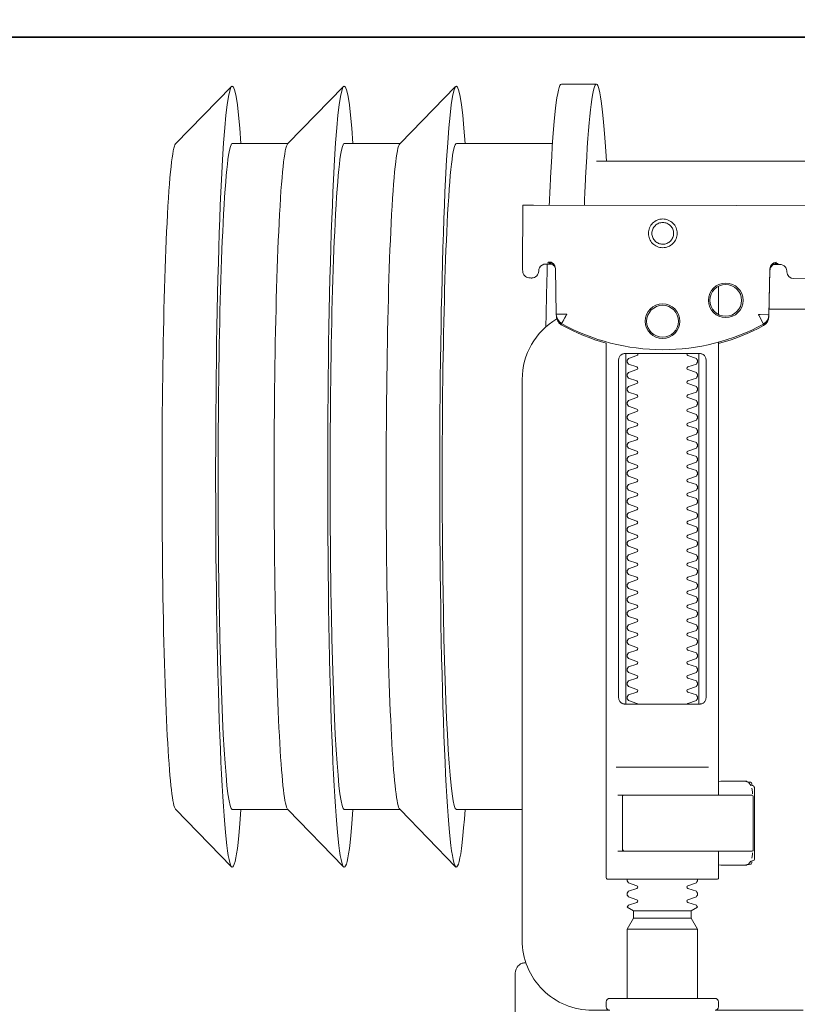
# Model space of a CAD drawing. Header units: millimetres. Extents: x 23192 to 177760, y -399809 to -79279.
# Tile 225 of 256: x 59252 to 59263, y -197833 to -197819. Entities that reach past the tile are written whole.
import ezdxf

# ---------------------------------------------------------------- set-up
doc = ezdxf.new("R2010")
doc.units = ezdxf.units.MM
doc.layers.get('0').update_dxf_attribs({"lineweight": 0})
doc.layers.add('!! 2  nowe sciany - remont', color=2, linetype='Continuous', lineweight=35)
doc.layers.add('!! wymiary osi', color=250, linetype='Continuous', lineweight=9)
doc.layers.add('!!_@ wypos sanit nd', color=7, linetype='Continuous', lineweight=0, plot=False)
doc.styles.add('TXT', font='simplex.shx')
doc.dimstyles.new('DIM50', dxfattribs={"dimscale": 5, "dimtxt": 2.5, "dimasz": 1.5, "dimexe": 0, "dimexo": 0, "dimgap": 0.5, "dimtad": 1, "dimdec": 4, "dimrnd": 0.5, "dimdsep": 46, "dimtxsty": 'TXT', "dimblk1": 'TICK1', "dimblk2": 'TICK1', "dimsah": 1, "dimcen": 0, "dimse1": 1, "dimse2": 1, "dimclrd": 1, "dimclre": 7, "dimclrt": 9, "dimadec": 0, "dimazin": 0, "dimtfac": 1, "dimtdec": 4, "dimtmove": 2, "dimatfit": 3, "dimldrblk": 'TICK1', "dimfxl": 1, "dimtolj": 1, "dimarcsym": 0})

# ---------------------------------------------------------------- blocks, each defined once
blk = doc.blocks.new('A$C4ebe9e89')
for points in [[(-0.24944, 0.17326), (-0.24147, 0.18145)], [(-0.24136, 0.17331), (-0.23341, 0.17331), (-0.22548, 0.18145)], [(-0.22538, 0.17331), (-0.21743, 0.17331), (-0.2095, 0.18145)], [(-0.18941, 0.18181), (-0.19441, 0.18181)], [(-0.19567, 0.17331), (-0.20939, 0.17331)], [(-0.18941, 0.17081), (-0.04454, 0.17081), (-0.04035, 0.17071), (-0.03616, 0.17042), (-0.032, 0.16993), (-0.02786, 0.16925), (-0.02376, 0.16837), (-0.0197, 0.16731), (-0.0157, 0.16606), (-0.01176, 0.16462), (-0.00789, 0.163), (-0.0041, 0.1612), (-0.0004, 0.15923), (0.0032, 0.15708), (0.00671, 0.15478), (0.0101, 0.1523), (0.01337, 0.14968)], [(-0.19839, 0.16455), (-0.11148, 0.16437)], [(-0.19593, 0.15629), (-0.19608, 0.15629), (-0.19638, 0.15629), (-0.19593, 0.1562), (-0.19577, 0.15614), (-0.19563, 0.15605), (-0.19551, 0.15594), (-0.1954, 0.15581), (-0.19532, 0.15567), (-0.19526, 0.15551), (-0.19523, 0.15535)], [(-0.16479, 0.14865), (-0.16466, 0.1552), (-0.16464, 0.15536), (-0.1646, 0.15551), (-0.16454, 0.15566), (-0.16445, 0.15579), (-0.16435, 0.15591), (-0.16422, 0.15601), (-0.16408, 0.15609), (-0.16394, 0.15614), (-0.16348, 0.15622), (-0.1638, 0.15623), (-0.16395, 0.15623)], [(-0.172, 0.15297), (-0.172, 0.14892)], [(0.16493, 0.14968), (-0.16477, 0.14968)], [(-0.172, 0.14497), (-0.172, 0.08036)], [(-0.1852, 0.14236), (-0.1852, 0.09436)], [(-0.1748, 0.09436), (-0.1748, 0.14236)], [(-0.17342, 0.08436), (-0.18658, 0.08436)], [(-0.172, 0.0823), (-0.17167, 0.08236), (-0.1682, 0.08236), (-0.16809, 0.08236), (-0.16798, 0.08234), (-0.16789, 0.08225), (-0.16779, 0.08224), (-0.16762, 0.08223), (-0.16752, 0.08223), (-0.16741, 0.08221), (-0.1673, 0.08214), (-0.16725, 0.082), (-0.16725, 0.08174), (-0.16711, 0.08172), (-0.16701, 0.08168), (-0.16693, 0.08162), (-0.16687, 0.08148), (-0.16687, 0.07124), (-0.16691, 0.07111), (-0.16701, 0.07103), (-0.16725, 0.07098), (-0.16725, 0.07071), (-0.16728, 0.07061), (-0.16735, 0.07054), (-0.16746, 0.0705), (-0.16762, 0.07049), (-0.16775, 0.07048), (-0.16789, 0.07046), (-0.16797, 0.07039), (-0.16807, 0.07036), (-0.1682, 0.07036), (-0.17167, 0.07036), (-0.172, 0.07041)], [(-0.16829, 0.08235), (-0.16772, 0.08221), (-0.16738, 0.08176)], [(-0.18633, 0.08036), (-0.17526, 0.08036), (-0.17367, 0.08036)], [(-0.16723, 0.08135), (-0.16714, 0.08082), (-0.16713, 0.08055)], [(-0.24944, 0.07835), (-0.24147, 0.07016)], [(-0.24136, 0.07831), (-0.23341, 0.07831), (-0.22548, 0.07016)], [(-0.22538, 0.07831), (-0.21743, 0.07831), (-0.2095, 0.07016)], [(-0.2, 0.07831), (-0.20939, 0.07831)], [(-0.18633, 0.07236), (-0.1855, 0.07236), (-0.18567, 0.07246), (-0.1857, 0.07256)], [(-0.16713, 0.07216), (-0.16714, 0.0719), (-0.16723, 0.07137)], [(-0.16738, 0.07096), (-0.16772, 0.07051), (-0.16829, 0.07036)], [(-0.1841, 0.06388), (-0.1759, 0.06388)], [(-0.1759, 0.06282), (-0.1841, 0.06282)], [(-0.175, 0.06126), (-0.185, 0.06126)], [(-0.20001, 0.05638), (-0.19987, 0.05642), (-0.19976, 0.05645), (-0.19962, 0.05647), (-0.19948, 0.05647)], [(-0.20099, 0.05497), (-0.20099, 0.00998)]]:
    blk.add_lwpolyline(points)
for points in [[(-0.19989, 0.16454), (-0.19995, 0.15554, 0.009369), (-0.19993, 0.15511), (-0.19991, 0.15494), (-0.19986, 0.15477), (-0.19978, 0.15461), (-0.19968, 0.15447), (-0.19955, 0.15435), (-0.1994, 0.15426), (-0.19924, 0.15419), (-0.19907, 0.15415), (-0.19895, 0.15414), (-0.1988, 0.15414)], [(-0.16412, 0.15607), (-0.16324, 0.15607), (-0.16303, 0.15604), (-0.16282, 0.15598), (-0.16264, 0.15587), (-0.16249, 0.15572), (-0.16236, 0.15555), (-0.16228, 0.15535), (-0.16224, 0.15515, 0.002299), (-0.16224, 0.15503, 0.40455), (-0.16124, 0.15406), (-0.11145, 0.15396)], [(-0.19576, 0.15613), (-0.19665, 0.15613, 0.282591), (-0.19753, 0.15558), (-0.19757, 0.15549), (-0.19761, 0.15538), (-0.19763, 0.15529), (-0.19764, 0.15514, -0.415352), (-0.19864, 0.15414)], [(-0.19623, 0.15644), (-0.19587, 0.15638), (-0.19555, 0.15617), (-0.19533, 0.15585), (-0.19523, 0.1555), (-0.19513, 0.14894), (-0.19513, 0.14888, 0.265347), (-0.19435, 0.14762, 0.125711), (-0.17997, 0.14391, 0.125711), (-0.16558, 0.14756, 0.26954), (-0.16479, 0.14885), (-0.16467, 0.1554), (-0.16464, 0.15562), (-0.16456, 0.15583), (-0.16444, 0.15601), (-0.16428, 0.15617), (-0.16409, 0.15628), (-0.16388, 0.15635), (-0.16368, 0.15638)], [(-0.15993, 0.04968), (-0.17248, 0.04968, 0.405519), (-0.172, 0.05018), (-0.172, 0.05088, 0.414214), (-0.1725, 0.05138), (-0.1875, 0.05138, 0.414214), (-0.188, 0.05088), (-0.188, 0.05018, 0.405519), (-0.18751, 0.04968), (-0.19, 0.04968, -0.414214), (-0.2, 0.05968), (-0.2, 0.13968, -0.266001), (-0.19506, 0.1483)], [(-0.19512, 0.14869), (-0.19511, 0.1485), (-0.19509, 0.1484), (-0.19506, 0.1483), (-0.19503, 0.1482), (-0.19498, 0.1481), (-0.19493, 0.148), (-0.19488, 0.14791), (-0.19482, 0.14782), (-0.19475, 0.14774), (-0.19467, 0.14766), (-0.1946, 0.14759), (-0.19451, 0.14753), (-0.19443, 0.14747), (-0.19434, 0.14742), (-0.19358, 0.14701), (-0.19281, 0.14663), (-0.19203, 0.14628), (-0.19124, 0.14594), (-0.19044, 0.14563), (-0.18964, 0.14534), (-0.18882, 0.14507), (-0.188, 0.14483), (-0.188, 0.06856, 0.414214), (-0.1878, 0.06836), (-0.17545, 0.06836), (-0.1722, 0.06836, 0.414214), (-0.172, 0.06856), (-0.172, 0.07236)], [(-0.172, 0.14478), (-0.17117, 0.14502), (-0.17034, 0.14528), (-0.16952, 0.14557), (-0.16871, 0.14588), (-0.16791, 0.14622), (-0.16712, 0.14657), (-0.16635, 0.14695), (-0.16558, 0.14736), (-0.16557, 0.14736, 0.269546), (-0.16479, 0.14865)], [(-0.18353, 0.09336, 0.182836), (-0.18364, 0.09345), (-0.18485, 0.09386, 0.050055), (-0.185, 0.09412), (-0.185, 0.0944, 0.050055), (-0.18485, 0.09466), (-0.18364, 0.09507, 0.719897), (-0.18364, 0.09545), (-0.18485, 0.09586, 0.050055), (-0.185, 0.09612), (-0.185, 0.0964, 0.050055), (-0.18485, 0.09666), (-0.18364, 0.09707, 0.719897), (-0.18364, 0.09745), (-0.18485, 0.09786, 0.050055), (-0.185, 0.09812), (-0.185, 0.0984, 0.050055), (-0.18485, 0.09866), (-0.18364, 0.09907, 0.719897), (-0.18364, 0.09945), (-0.18485, 0.09986, 0.050055), (-0.185, 0.10012), (-0.185, 0.1004, 0.050055), (-0.18485, 0.10066), (-0.18364, 0.10107, 0.719897), (-0.18364, 0.10145), (-0.18485, 0.10186, 0.050055), (-0.185, 0.10212), (-0.185, 0.1024, 0.050055), (-0.18485, 0.10266), (-0.18364, 0.10307, 0.719897), (-0.18364, 0.10345), (-0.18485, 0.10386, 0.050055), (-0.185, 0.10412), (-0.185, 0.1044, 0.050055), (-0.18485, 0.10466), (-0.18364, 0.10507, 0.719897), (-0.18364, 0.10545), (-0.18485, 0.10586, 0.050055), (-0.185, 0.10612), (-0.185, 0.1064, 0.050055), (-0.18485, 0.10666), (-0.18364, 0.10707, 0.719897), (-0.18364, 0.10745), (-0.18485, 0.10786, 0.050055), (-0.185, 0.10812), (-0.185, 0.1084, 0.050055), (-0.18485, 0.10866), (-0.18364, 0.10907, 0.719897), (-0.18364, 0.10945), (-0.18485, 0.10986, 0.050055), (-0.185, 0.11012), (-0.185, 0.1104, 0.050055), (-0.18485, 0.11066), (-0.18364, 0.11107, 0.719897), (-0.18364, 0.11145), (-0.18485, 0.11186, 0.050055), (-0.185, 0.11212), (-0.185, 0.1124, 0.050055), (-0.18485, 0.11266), (-0.18364, 0.11307, 0.719897), (-0.18364, 0.11345), (-0.18485, 0.11386, 0.050055), (-0.185, 0.11412), (-0.185, 0.1144, 0.050055), (-0.18485, 0.11466), (-0.18364, 0.11507, 0.719897), (-0.18364, 0.11545), (-0.18485, 0.11586, 0.050055), (-0.185, 0.11612), (-0.185, 0.1164, 0.050055), (-0.18485, 0.11666), (-0.18364, 0.11707, 0.719897), (-0.18364, 0.11745), (-0.18485, 0.11786, 0.050055), (-0.185, 0.11812), (-0.185, 0.1184, 0.050055), (-0.18485, 0.11866), (-0.18364, 0.11907, 0.719897), (-0.18364, 0.11945), (-0.18485, 0.11986, 0.050055), (-0.185, 0.12012), (-0.185, 0.1204, 0.050055), (-0.18485, 0.12066), (-0.18364, 0.12107, 0.719897), (-0.18364, 0.12145), (-0.18485, 0.12186, 0.050055), (-0.185, 0.12212), (-0.185, 0.1224, 0.050055), (-0.18485, 0.12266), (-0.18364, 0.12307, 0.719897), (-0.18364, 0.12345), (-0.18485, 0.12386, 0.050055), (-0.185, 0.12412), (-0.185, 0.1244, 0.050055), (-0.18485, 0.12466), (-0.18364, 0.12507, 0.719897), (-0.18364, 0.12545), (-0.18485, 0.12586, 0.050055), (-0.185, 0.12612), (-0.185, 0.1264, 0.050055), (-0.18485, 0.12666), (-0.18364, 0.12707, 0.719897), (-0.18364, 0.12745), (-0.18485, 0.12786, 0.050055), (-0.185, 0.12812), (-0.185, 0.1284, 0.050055), (-0.18485, 0.12866), (-0.18364, 0.12907, 0.719897), (-0.18364, 0.12945), (-0.18485, 0.12986, 0.050055), (-0.185, 0.13012), (-0.185, 0.1304, 0.050055), (-0.18485, 0.13066), (-0.18364, 0.13107, 0.719897), (-0.18364, 0.13145), (-0.18485, 0.13186, 0.050055), (-0.185, 0.13212), (-0.185, 0.1324, 0.050055), (-0.18485, 0.13266), (-0.18364, 0.13307, 0.719897), (-0.18364, 0.13345), (-0.18485, 0.13386, 0.050055), (-0.185, 0.13412), (-0.185, 0.1344, 0.050055), (-0.18485, 0.13466), (-0.18364, 0.13507, 0.719897), (-0.18364, 0.13545), (-0.18485, 0.13586, 0.050055), (-0.185, 0.13612), (-0.185, 0.1364, 0.050055), (-0.18485, 0.13666), (-0.18364, 0.13707, 0.719897), (-0.18364, 0.13745), (-0.18485, 0.13786, 0.050055), (-0.185, 0.13812), (-0.185, 0.1384, 0.050055), (-0.18485, 0.13866), (-0.18364, 0.13907, 0.719897), (-0.18364, 0.13945), (-0.18485, 0.13986, 0.050055), (-0.185, 0.14012), (-0.185, 0.1404, 0.050055), (-0.18485, 0.14066), (-0.18364, 0.14107, 0.719897), (-0.18364, 0.14145), (-0.18485, 0.14186, 0.050055), (-0.185, 0.14212), (-0.185, 0.1424, 0.050055), (-0.18485, 0.14266), (-0.18364, 0.14307, 0.474594), (-0.18353, 0.14336)], [(-0.17647, 0.14336, 0.474594), (-0.17636, 0.14307), (-0.17514, 0.14266, 0.050055), (-0.175, 0.1424), (-0.175, 0.14212, 0.050055), (-0.17514, 0.14186), (-0.17636, 0.14145, 0.719897), (-0.17636, 0.14107), (-0.17514, 0.14066, 0.050055), (-0.175, 0.1404), (-0.175, 0.14012, 0.050055), (-0.17514, 0.13986), (-0.17636, 0.13945, 0.719897), (-0.17636, 0.13907), (-0.17514, 0.13866, 0.050055), (-0.175, 0.1384), (-0.175, 0.13812, 0.050055), (-0.17514, 0.13786), (-0.17636, 0.13745, 0.719897), (-0.17636, 0.13707), (-0.17514, 0.13666, 0.050055), (-0.175, 0.1364), (-0.175, 0.13612, 0.050055), (-0.17514, 0.13586), (-0.17636, 0.13545, 0.719897), (-0.17636, 0.13507), (-0.17514, 0.13466, 0.050055), (-0.175, 0.1344), (-0.175, 0.13412, 0.050055), (-0.17514, 0.13386), (-0.17636, 0.13345, 0.719897), (-0.17636, 0.13307), (-0.17514, 0.13266, 0.050055), (-0.175, 0.1324), (-0.175, 0.13212, 0.050055), (-0.17514, 0.13186), (-0.17636, 0.13145, 0.719897), (-0.17636, 0.13107), (-0.17514, 0.13066, 0.050055), (-0.175, 0.1304), (-0.175, 0.13012, 0.050055), (-0.17514, 0.12986), (-0.17636, 0.12945, 0.719897), (-0.17636, 0.12907), (-0.17514, 0.12866, 0.050055), (-0.175, 0.1284), (-0.175, 0.12812, 0.050055), (-0.17514, 0.12786), (-0.17636, 0.12745, 0.719897), (-0.17636, 0.12707), (-0.17514, 0.12666, 0.050055), (-0.175, 0.1264), (-0.175, 0.12612, 0.050055), (-0.17514, 0.12586), (-0.17636, 0.12545, 0.719897), (-0.17636, 0.12507), (-0.17514, 0.12466, 0.050055), (-0.175, 0.1244), (-0.175, 0.12412, 0.050055), (-0.17514, 0.12386), (-0.17636, 0.12345, 0.719897), (-0.17636, 0.12307), (-0.17514, 0.12266, 0.050055), (-0.175, 0.1224), (-0.175, 0.12212, 0.050055), (-0.17514, 0.12186), (-0.17636, 0.12145, 0.719897), (-0.17636, 0.12107), (-0.17514, 0.12066, 0.050055), (-0.175, 0.1204), (-0.175, 0.12012, 0.050055), (-0.17514, 0.11986), (-0.17636, 0.11945, 0.719897), (-0.17636, 0.11907), (-0.17514, 0.11866, 0.050055), (-0.175, 0.1184), (-0.175, 0.11812, 0.050055), (-0.17514, 0.11786), (-0.17636, 0.11745, 0.719897), (-0.17636, 0.11707), (-0.17514, 0.11666, 0.050055), (-0.175, 0.1164), (-0.175, 0.11612, 0.050055), (-0.17514, 0.11586), (-0.17636, 0.11545, 0.719897), (-0.17636, 0.11507), (-0.17514, 0.11466, 0.050055), (-0.175, 0.1144), (-0.175, 0.11412, 0.050055), (-0.17514, 0.11386), (-0.17636, 0.11345, 0.719897), (-0.17636, 0.11307), (-0.17514, 0.11266, 0.050055), (-0.175, 0.1124), (-0.175, 0.11212, 0.050055), (-0.17514, 0.11186), (-0.17636, 0.11145, 0.719897), (-0.17636, 0.11107), (-0.17514, 0.11066, 0.050055), (-0.175, 0.1104), (-0.175, 0.11012, 0.050055), (-0.17514, 0.10986), (-0.17636, 0.10945, 0.719897), (-0.17636, 0.10907), (-0.17514, 0.10866, 0.050055), (-0.175, 0.1084), (-0.175, 0.10812, 0.050055), (-0.17514, 0.10786), (-0.17636, 0.10745, 0.719897), (-0.17636, 0.10707), (-0.17514, 0.10666, 0.050055), (-0.175, 0.1064), (-0.175, 0.10612, 0.050055), (-0.17514, 0.10586), (-0.17636, 0.10545, 0.719897), (-0.17636, 0.10507), (-0.17514, 0.10466, 0.050055), (-0.175, 0.1044), (-0.175, 0.10412, 0.050055), (-0.17514, 0.10386), (-0.17636, 0.10345, 0.719897), (-0.17636, 0.10307), (-0.17514, 0.10266, 0.050055), (-0.175, 0.1024), (-0.175, 0.10212, 0.050055), (-0.17514, 0.10186), (-0.17636, 0.10145, 0.719897), (-0.17636, 0.10107), (-0.17514, 0.10066, 0.050055), (-0.175, 0.1004), (-0.175, 0.10012, 0.050055), (-0.17514, 0.09986), (-0.17636, 0.09945, 0.719897), (-0.17636, 0.09907), (-0.17514, 0.09866, 0.050055), (-0.175, 0.0984), (-0.175, 0.09812, 0.050055), (-0.17514, 0.09786), (-0.17636, 0.09745, 0.719897), (-0.17636, 0.09707), (-0.17514, 0.09666, 0.050055), (-0.175, 0.0964), (-0.175, 0.09612, 0.050055), (-0.17514, 0.09586), (-0.17636, 0.09545, 0.719897), (-0.17636, 0.09507), (-0.17514, 0.09466, 0.050055), (-0.175, 0.0944), (-0.175, 0.09412, 0.050055), (-0.17514, 0.09386), (-0.17636, 0.09345, 0.182836), (-0.17647, 0.09336)], [(-0.1857, 0.08016), (-0.1857, 0.07256), (-0.1857, 0.08016), (-0.18567, 0.08026), (-0.18559, 0.08034), (-0.17695, 0.08036), (-0.16725, 0.08036, -0.414214), (-0.16705, 0.08016), (-0.16705, 0.07256, -0.414214), (-0.16725, 0.07236), (-0.18543, 0.07236), (-0.18553, 0.0724), (-0.18559, 0.07256)], [(-0.185, 0.06836), (-0.185, 0.06812, -0.050055), (-0.18485, 0.06786), (-0.18364, 0.06745, -0.719897), (-0.18364, 0.06707), (-0.18485, 0.06666, -0.050055), (-0.185, 0.0664), (-0.185, 0.06612, -0.050055), (-0.18485, 0.06586), (-0.18364, 0.06545, -0.719897), (-0.18364, 0.06507), (-0.18485, 0.06466, -0.050055), (-0.185, 0.0644), (-0.1841, 0.06388), (-0.1841, 0.06282), (-0.185, 0.06126), (-0.185, 0.05138)], [(-0.175, 0.06836), (-0.175, 0.06812, 0.050055), (-0.17514, 0.06786), (-0.17636, 0.06745, 0.719897), (-0.17636, 0.06707), (-0.17514, 0.06666, 0.050055), (-0.175, 0.0664), (-0.175, 0.06612, 0.050055), (-0.17514, 0.06586), (-0.17636, 0.06545, 0.719897), (-0.17636, 0.06507), (-0.17514, 0.06466, 0.050055), (-0.175, 0.0644), (-0.1759, 0.06388), (-0.1759, 0.06282), (-0.175, 0.06126), (-0.175, 0.05138)], [(-0.20011, 0.05634, 0.091301), (-0.20055, 0.05604, 0.198909), (-0.20099, 0.05497)], [(-0.19944, 0.0564, 0.170835), (-0.20011, 0.05634)]]:
    blk.add_lwpolyline(points, format="xyb")
for points in [[(-0.17994, 0.16256), (-0.17974, 0.16255), (-0.17954, 0.16252), (-0.17934, 0.16247), (-0.17915, 0.1624), (-0.17897, 0.16231), (-0.1788, 0.16221), (-0.17864, 0.16209), (-0.17849, 0.16196), (-0.17836, 0.16181), (-0.17824, 0.16165), (-0.17813, 0.16147), (-0.17805, 0.16129), (-0.17798, 0.1611), (-0.17793, 0.16091), (-0.1779, 0.16071), (-0.17789, 0.16051), (-0.1779, 0.16031), (-0.17793, 0.16011), (-0.17798, 0.15991), (-0.17805, 0.15972), (-0.17814, 0.15954), (-0.17824, 0.15937), (-0.17836, 0.15921), (-0.1785, 0.15906), (-0.17865, 0.15893), (-0.17881, 0.15881), (-0.17898, 0.1587), (-0.17916, 0.15862), (-0.17935, 0.15855), (-0.17955, 0.1585), (-0.17975, 0.15847), (-0.17995, 0.15846), (-0.18015, 0.15847), (-0.18035, 0.1585), (-0.18054, 0.15855), (-0.18073, 0.15862), (-0.18091, 0.15871), (-0.18108, 0.15881), (-0.18124, 0.15893), (-0.18139, 0.15907), (-0.18153, 0.15922), (-0.18165, 0.15938), (-0.18175, 0.15955), (-0.18184, 0.15973), (-0.1819, 0.15992), (-0.18195, 0.16012), (-0.18198, 0.16031), (-0.18199, 0.16052), (-0.18198, 0.16072), (-0.18195, 0.16091), (-0.1819, 0.16111), (-0.18183, 0.1613), (-0.18175, 0.16148), (-0.18164, 0.16165), (-0.18152, 0.16181), (-0.18139, 0.16196), (-0.18124, 0.1621), (-0.18108, 0.16222), (-0.1809, 0.16232), (-0.18072, 0.1624), (-0.18053, 0.16247), (-0.18034, 0.16252), (-0.18014, 0.16255)], [(-0.17994, 0.16205), (-0.17979, 0.16205), (-0.17964, 0.16202), (-0.17949, 0.16199), (-0.17935, 0.16194), (-0.17921, 0.16187), (-0.17908, 0.16179), (-0.17896, 0.1617), (-0.17884, 0.1616), (-0.17874, 0.16149), (-0.17865, 0.16136), (-0.17857, 0.16123), (-0.17851, 0.1611), (-0.17846, 0.16095), (-0.17842, 0.1608), (-0.1784, 0.16065), (-0.17839, 0.1605), (-0.1784, 0.16035), (-0.17842, 0.1602), (-0.17846, 0.16005), (-0.17851, 0.15991), (-0.17858, 0.15977), (-0.17866, 0.15964), (-0.17875, 0.15952), (-0.17885, 0.15941), (-0.17896, 0.1593), (-0.17908, 0.15921), (-0.17921, 0.15914), (-0.17935, 0.15907), (-0.1795, 0.15902), (-0.17964, 0.15898), (-0.17979, 0.15896), (-0.17995, 0.15895), (-0.1801, 0.15896), (-0.18025, 0.15899), (-0.18039, 0.15902), (-0.18054, 0.15907), (-0.18067, 0.15914), (-0.18081, 0.15922), (-0.18093, 0.15931), (-0.18104, 0.15941), (-0.18114, 0.15952), (-0.18123, 0.15965), (-0.18131, 0.15978), (-0.18138, 0.15991), (-0.18143, 0.16006), (-0.18146, 0.16021), (-0.18148, 0.16036), (-0.18149, 0.16051), (-0.18148, 0.16066), (-0.18146, 0.16081), (-0.18142, 0.16096), (-0.18137, 0.1611), (-0.18131, 0.16124), (-0.18123, 0.16137), (-0.18114, 0.16149), (-0.18104, 0.1616), (-0.18092, 0.1617), (-0.1808, 0.1618), (-0.18067, 0.16187), (-0.18053, 0.16194), (-0.18039, 0.16199), (-0.18024, 0.16203), (-0.18009, 0.16205)], [(-0.17471, 0.14336), (-0.17462, 0.14336), (-0.17454, 0.14335), (-0.17445, 0.14333), (-0.17436, 0.14331), (-0.17428, 0.14327), (-0.1742, 0.14323), (-0.17413, 0.14318), (-0.17406, 0.14313), (-0.174, 0.14306), (-0.17394, 0.14299), (-0.17389, 0.1429), (-0.17384, 0.1428), (-0.1738, 0.1427), (-0.17378, 0.14259), (-0.17376, 0.14247), (-0.17375, 0.14236), (-0.17375, 0.09436), (-0.17376, 0.09424), (-0.17378, 0.09413), (-0.1738, 0.09402), (-0.17384, 0.09391), (-0.17389, 0.09382), (-0.17394, 0.09373), (-0.174, 0.09366), (-0.17406, 0.09359), (-0.17413, 0.09353), (-0.1742, 0.09349), (-0.17428, 0.09344), (-0.17436, 0.09341), (-0.17445, 0.09339), (-0.17454, 0.09337), (-0.17462, 0.09336), (-0.17471, 0.09336), (-0.18529, 0.09336), (-0.18538, 0.09336), (-0.18546, 0.09337), (-0.18555, 0.09339), (-0.18564, 0.09341), (-0.18572, 0.09344), (-0.1858, 0.09349), (-0.18587, 0.09353), (-0.18594, 0.09359), (-0.186, 0.09366), (-0.18606, 0.09373), (-0.18611, 0.09382), (-0.18616, 0.09391), (-0.1862, 0.09402), (-0.18622, 0.09413), (-0.18624, 0.09424), (-0.18624, 0.09436), (-0.18624, 0.14236), (-0.18624, 0.14247), (-0.18622, 0.14259), (-0.1862, 0.1427), (-0.18616, 0.1428), (-0.18611, 0.1429), (-0.18606, 0.14299), (-0.186, 0.14306), (-0.18594, 0.14313), (-0.18587, 0.14318), (-0.1858, 0.14323), (-0.18572, 0.14327), (-0.18564, 0.14331), (-0.18555, 0.14333), (-0.18546, 0.14335), (-0.18538, 0.14336), (-0.18529, 0.14336)]]:
    blk.add_lwpolyline(points, close=True)
for points in [[(-0.19435, 0.14766), (-0.19435, 0.14766), (-0.19435, 0.14766), (-0.19435, 0.14766), (-0.19435, 0.14766), (-0.19435, 0.14766), (-0.19434, 0.14766), (-0.19434, 0.14766), (-0.19434, 0.14766), (-0.19434, 0.14766), (-0.19434, 0.14766), (-0.19435, 0.14766), (-0.19435, 0.14766), (-0.19435, 0.14766), (-0.19435, 0.14766), (-0.19435, 0.14766), (-0.19435, 0.14766), (-0.19435, 0.14766), (-0.19435, 0.14766), (-0.19435, 0.14767), (-0.19435, 0.14767), (-0.19435, 0.14767), (-0.19435, 0.14767), (-0.19435, 0.14767), (-0.19435, 0.14767), (-0.19435, 0.14768), (-0.19434, 0.14768), (-0.19434, 0.14768), (-0.19434, 0.14769), (-0.19434, 0.14769), (-0.19433, 0.1477), (-0.19433, 0.1477), (-0.19433, 0.14771), (-0.19433, 0.14771), (-0.19433, 0.14772), (-0.19432, 0.14772), (-0.19432, 0.14773), (-0.19432, 0.14773), (-0.19431, 0.14774), (-0.19431, 0.14774), (-0.19431, 0.14775), (-0.1943, 0.14776), (-0.1943, 0.14776), (-0.1943, 0.14777), (-0.19429, 0.14778), (-0.19429, 0.14779), (-0.19428, 0.14779), (-0.19428, 0.1478), (-0.19428, 0.14781), (-0.19427, 0.14782), (-0.19427, 0.14783), (-0.19426, 0.14784), (-0.19426, 0.14784), (-0.19425, 0.14785), (-0.19425, 0.14786), (-0.19424, 0.14787), (-0.19424, 0.14788), (-0.19423, 0.14789), (-0.19423, 0.1479), (-0.19422, 0.14791), (-0.19421, 0.14792), (-0.19421, 0.14793), (-0.1942, 0.14794), (-0.1942, 0.14796), (-0.19419, 0.14797), (-0.19418, 0.14798), (-0.19418, 0.14799), (-0.19417, 0.148), (-0.19416, 0.14801), (-0.19416, 0.14803), (-0.19415, 0.14804), (-0.19414, 0.14806), (-0.19412, 0.14809), (-0.19411, 0.14812), (-0.19409, 0.14814), (-0.19408, 0.14817), (-0.19406, 0.1482), (-0.19405, 0.14823), (-0.19395, 0.14841), (-0.19393, 0.14844), (-0.19389, 0.14851), (-0.19388, 0.14854), (-0.19386, 0.14858), (-0.19384, 0.14861), (-0.19382, 0.14864), (-0.1938, 0.14868), (-0.19378, 0.14871), (-0.19376, 0.14875), (-0.19375, 0.14877), (-0.19375, 0.14878), (-0.19374, 0.14878), (-0.19373, 0.1488), (-0.19373, 0.14881), (-0.19372, 0.14882), (-0.19372, 0.14883), (-0.19371, 0.14884), (-0.19371, 0.14885), (-0.1937, 0.14885), (-0.1937, 0.14886), (-0.1937, 0.14886), (-0.1937, 0.14886), (-0.1937, 0.14887), (-0.1937, 0.14887), (-0.19369, 0.14888), (-0.19369, 0.14889), (-0.19369, 0.14889), (-0.19368, 0.1489), (-0.19368, 0.1489), (-0.19368, 0.1489), (-0.19368, 0.14891), (-0.19367, 0.14891), (-0.19367, 0.14892), (-0.19366, 0.14892), (-0.19366, 0.14892), (-0.19365, 0.14893), (-0.19365, 0.14893), (-0.19364, 0.14894), (-0.19364, 0.14894), (-0.19364, 0.14894), (-0.19363, 0.14895), (-0.19363, 0.14895), (-0.19363, 0.14896), (-0.19363, 0.14896), (-0.19363, 0.14896), (-0.19363, 0.14897), (-0.19363, 0.14897), (-0.19363, 0.14898), (-0.19363, 0.14898), (-0.19363, 0.14899), (-0.19363, 0.14899), (-0.19364, 0.14899), (-0.19364, 0.149), (-0.19364, 0.149), (-0.19364, 0.149), (-0.19365, 0.149), (-0.19365, 0.149), (-0.19365, 0.149), (-0.19365, 0.149), (-0.19365, 0.149), (-0.19365, 0.149), (-0.19366, 0.149), (-0.19366, 0.149), (-0.19366, 0.149), (-0.19366, 0.149), (-0.19366, 0.149), (-0.19367, 0.149), (-0.19367, 0.149), (-0.19367, 0.149), (-0.19367, 0.149), (-0.19368, 0.149), (-0.19368, 0.149), (-0.19368, 0.149), (-0.19369, 0.149), (-0.19369, 0.14899), (-0.1937, 0.14899), (-0.1937, 0.14899), (-0.1937, 0.14899), (-0.19371, 0.14899), (-0.19371, 0.14899), (-0.19371, 0.14899), (-0.19372, 0.14898), (-0.19372, 0.14898), (-0.19373, 0.14898), (-0.19373, 0.14898), (-0.19373, 0.14898), (-0.19374, 0.14898), (-0.19374, 0.14898), (-0.19375, 0.14898), (-0.19375, 0.14899), (-0.19376, 0.14899), (-0.19376, 0.14899), (-0.19376, 0.14899), (-0.19377, 0.14899), (-0.19377, 0.14899), (-0.19377, 0.14899), (-0.19378, 0.14899), (-0.19378, 0.14899), (-0.19378, 0.14899), (-0.19378, 0.14899), (-0.19378, 0.14899), (-0.19379, 0.14899), (-0.19379, 0.14899), (-0.19379, 0.14899), (-0.1938, 0.14899), (-0.1938, 0.14899), (-0.19381, 0.14899), (-0.19381, 0.14899), (-0.19382, 0.14899), (-0.19382, 0.14899), (-0.19383, 0.14899), (-0.19384, 0.14899), (-0.19385, 0.14899), (-0.19385, 0.14899), (-0.19386, 0.14899), (-0.19387, 0.14899), (-0.19388, 0.14899), (-0.19388, 0.14899), (-0.19389, 0.14898), (-0.1939, 0.14898), (-0.19391, 0.14898), (-0.19392, 0.14898), (-0.19397, 0.14898), (-0.19398, 0.14898), (-0.19399, 0.14898), (-0.194, 0.14898), (-0.19401, 0.14898), (-0.19402, 0.14898), (-0.19403, 0.14898), (-0.19404, 0.14898), (-0.19406, 0.14898), (-0.19407, 0.14898), (-0.19408, 0.14898), (-0.19409, 0.14898), (-0.1941, 0.14898), (-0.19411, 0.14898), (-0.19416, 0.14898), (-0.19419, 0.14898), (-0.19421, 0.14898), (-0.19424, 0.14898), (-0.19426, 0.14898), (-0.19428, 0.14898), (-0.19431, 0.14898), (-0.19433, 0.14898), (-0.19435, 0.14898), (-0.19438, 0.14897), (-0.19455, 0.14897), (-0.19457, 0.14897), (-0.19459, 0.14897), (-0.19461, 0.14897), (-0.19463, 0.14897), (-0.19464, 0.14897), (-0.19465, 0.14897), (-0.19466, 0.14897), (-0.19467, 0.14897), (-0.19468, 0.14897), (-0.19469, 0.14897), (-0.1947, 0.14897), (-0.19471, 0.14897), (-0.19472, 0.14897), (-0.19473, 0.14897), (-0.19473, 0.14897), (-0.19474, 0.14897), (-0.19475, 0.14897), (-0.19476, 0.14897), (-0.19477, 0.14897), (-0.19478, 0.14897), (-0.19479, 0.14897), (-0.19479, 0.14897), (-0.1948, 0.14897), (-0.19481, 0.14897), (-0.19482, 0.14896), (-0.19483, 0.14896), (-0.19483, 0.14896), (-0.19484, 0.14896), (-0.19485, 0.14896), (-0.19486, 0.14896), (-0.19486, 0.14896), (-0.19487, 0.14896), (-0.19488, 0.14896), (-0.19489, 0.14896), (-0.19489, 0.14896), (-0.1949, 0.14896), (-0.19491, 0.14896), (-0.19491, 0.14896), (-0.19492, 0.14896), (-0.19493, 0.14896), (-0.19493, 0.14896), (-0.19494, 0.14896), (-0.19495, 0.14896), (-0.19495, 0.14896), (-0.19496, 0.14896), (-0.19497, 0.14896), (-0.19498, 0.14896), (-0.19499, 0.14896), (-0.19499, 0.14896), (-0.195, 0.14896), (-0.19501, 0.14896), (-0.19501, 0.14896), (-0.19502, 0.14896), (-0.19502, 0.14896), (-0.19503, 0.14896), (-0.19503, 0.14896), (-0.19504, 0.14896), (-0.19504, 0.14896), (-0.19504, 0.14896), (-0.19505, 0.14896), (-0.19505, 0.14896), (-0.19506, 0.14896), (-0.19506, 0.14896), (-0.19506, 0.14896), (-0.19507, 0.14896), (-0.19507, 0.14896), (-0.19508, 0.14896), (-0.19508, 0.14896), (-0.19508, 0.14896), (-0.19509, 0.14896), (-0.19509, 0.14896), (-0.19509, 0.14896), (-0.1951, 0.14896), (-0.1951, 0.14896), (-0.1951, 0.14896), (-0.1951, 0.14896), (-0.19511, 0.14896), (-0.19511, 0.14896), (-0.19511, 0.14896), (-0.19511, 0.14896), (-0.19511, 0.14896), (-0.19512, 0.14896), (-0.19512, 0.14896), (-0.19512, 0.14896), (-0.19512, 0.14896), (-0.19512, 0.14896), (-0.19512, 0.14896), (-0.19512, 0.14895), (-0.19513, 0.14895), (-0.19513, 0.14895), (-0.19513, 0.14895), (-0.19513, 0.14895), (-0.19513, 0.14895), (-0.19513, 0.14895), (-0.19513, 0.14895), (-0.19513, 0.14895), (-0.19513, 0.14895), (-0.19513, 0.14895), (-0.19513, 0.14895), (-0.19513, 0.14895), (-0.19513, 0.14895), (-0.19513, 0.14895), (-0.19513, 0.14896), (-0.19513, 0.14896), (-0.19513, 0.14896), (-0.19513, 0.14896), (-0.19513, 0.14896), (-0.19513, 0.14896), (-0.19513, 0.14896), (-0.19513, 0.14896), (-0.19513, 0.14896), (-0.19513, 0.14896), (-0.19513, 0.14896), (-0.19513, 0.14896), (-0.19513, 0.14896), (-0.19513, 0.14896), (-0.19513, 0.14896), (-0.19513, 0.14895), (-0.19513, 0.14895, 0.269547)], [(-0.1648, 0.14889), (-0.16481, 0.14889), (-0.16484, 0.1489), (-0.16497, 0.1489), (-0.16603, 0.14893), (-0.16612, 0.14893), (-0.16616, 0.14893), (-0.1662, 0.14893), (-0.16623, 0.14894), (-0.16627, 0.14895), (-0.1663, 0.14893), (-0.1663, 0.1489), (-0.16627, 0.14888), (-0.16625, 0.14885), (-0.16623, 0.14881), (-0.16621, 0.14878), (-0.16619, 0.14875), (-0.16561, 0.14767), (-0.16559, 0.14763), (-0.16558, 0.1476, 0.269546)]]:
    blk.add_lwpolyline(points, format="xyb", close=True)
for centre, radius in [((-0.17096, 0.15095), 0.00247), ((-0.17096, 0.15095), 0.00227), ((-0.17997, 0.14797), 0.00247), ((-0.17997, 0.14797), 0.00227)]:
    blk.add_circle(centre, radius)
for centre, major_axis, ratio, start_param, end_param in [((-0.24136, 0.12581), (0, 0.0557), 0.04256, 5.733752, 6.988802), ((-0.22538, 0.12581), (0, 0.0557), 0.04256, 5.733752, 6.988802), ((-0.20939, 0.12581), (0, 0.0557), 0.04256, 5.733752, 6.988802), ((-0.18941, 0.12581), (0, 0.056), 0.04256, 5.645661, 6.988802), ((-0.19441, 0.12581), (0, 0.056), 0.04256, 0, 0.705617), ((-0.24936, 0.12581), (0, 0.0475), 0.04256, 0.043665, 0.705617), ((-0.24136, 0.12581), (0, 0.0475), 0.04256, 0, 0.705617), ((-0.23337, 0.12581), (0, 0.0475), 0.04256, 0.043665, 0.705617), ((-0.22538, 0.12581), (0, 0.0475), 0.04256, 0, 0.705617), ((-0.21738, 0.12581), (0, 0.0475), 0.04256, 0.043665, 0.705617), ((-0.20939, 0.12581), (0, 0.0475), 0.04256, 0, 0.705617), ((-0.24136, 0.12581), (0, 0.0557), 0.04256, 0.705617, 3.691026), ((-0.22538, 0.12581), (0, 0.0557), 0.04256, 0.705617, 3.691026), ((-0.20939, 0.12581), (0, 0.0557), 0.04256, 0.705617, 3.691026), ((-0.19441, 0.12581), (0, 0.056), 0.04256, 0.705617, 0.806963), ((-0.18941, 0.12581), (0, 0.056), 0.04256, 0.705617, 0.807212), ((-0.19839, 0.16453), (-0.0015, 0), 0.008726, 4.712674, 6.283151), ((-0.24936, 0.12581), (0, 0.0475), 0.04256, 0.705617, 3.097928), ((-0.24136, 0.12581), (0, 0.0475), 0.04256, 0.705617, 3.141593), ((-0.23337, 0.12581), (0, 0.0475), 0.04256, 0.705617, 3.097928), ((-0.22538, 0.12581), (0, 0.0475), 0.04256, 0.705617, 3.141593), ((-0.21738, 0.12581), (0, 0.0475), 0.04256, 0.705617, 3.097928), ((-0.20939, 0.12581), (0, 0.0475), 0.04256, 0.705617, 3.141593), ((-0.19663, 0.15713), (-0.000002, -0.001), 0.000289, 6.274459, 6.283185), ((-0.19441, 0.12581), (0, 0.056), 0.04256, 0.998527, 1.179108), ((-0.16324, 0.15707), (-0.000002, -0.001), 0.000289, 6.274459, 6.283185), ((-0.19879, 0.15514), (-0.000011, -0.001), 0.706875, 0, 0.012337), ((-0.19844, 0.15414), (-0.000501, 0.000001), 0.008726, 0.786107, 1.14947), ((-0.19864, 0.15514), (-0.000006, -0.001), 0.408573, 0, 0.00956), ((-0.19463, 0.14876), (-0.0005, -0.000008), 0.017454, 0, 0.000137), ((-0.16529, 0.14886), (0.0005, -0.00001), 0.000006, 6.282744, 6.283185), ((-0.1852, 0.14236), (0, 0.001), 0.000289, 4.712389, 6.283185), ((-0.1748, 0.14236), (0, -0.001), 0.000289, 1.570796, 3.141593), ((-0.1852, 0.09436), (0, -0.001), 0.000289, 0, 1.570796), ((-0.1748, 0.09436), (0, -0.001), 0.000289, 0, 1.570796), ((-0.16763, 0.08203), (0.000004, 0.0002), 0.133184, 0.00502, 0.005026), ((-0.16723, 0.08153), (0.000013, 0.0002), 0.223, 0.006306, 0.006351), ((-0.16763, 0.07069), (0.000004, -0.0002), 0.133184, 6.278107, 6.278112), ((-0.16723, 0.07118), (0.000013, -0.0002), 0.223, 6.276731, 6.276777)]:
    blk.add_ellipse(centre, major_axis=major_axis, ratio=ratio, start_param=start_param, end_param=end_param)
blk = doc.blocks.new('TICK1')
at = {"color": 0}
for p, q in [((0, -1.4), (0, 1.4)), ((0, 0), (-1, 0))]:
    blk.add_line(p, q, dxfattribs=at)
at = {"color": 2}
blk.add_line((-1, -1), (1, 1), dxfattribs=at)
blk = doc.blocks.new('*D3009')
at = {"layer": '!! wymiary osi', "color": 1, "lineweight": -2, "transparency": 16777216}
blk.add_line((59068.659, -197818.628), (59068.659, -198048.628), dxfattribs=at)
at = {"layer": 'DEFPOINTS', "color": 0, "transparency": 16777216}
for p in [(59339.567, -197811.128), (59068.659, -198056.128), (59111.567, -198056.128)]:
    blk.add_point(p, dxfattribs=at)
at = {"layer": '!! wymiary osi', "color": 1, "lineweight": -2, "transparency": 16777216, "xscale": 7.5, "yscale": 7.5, "zscale": 7.5}
for p, rotation in [((59068.659, -197811.128), 90), ((59068.659, -198056.128), 270)]:
    blk.add_blockref('TICK1', p, dxfattribs=dict(at, rotation=rotation))
at = {"layer": '!! wymiary osi', "color": 9, "transparency": 16777216, "insert": (59059.909, -197899.653), "char_height": 12.5, "attachment_point": 5, "rotation": 90, "style": 'TXT'}
blk.add_mtext('\\A1;245', dxfattribs=at)

msp = doc.modelspace()

# ---------------------------------------------------------------- linework, layer by layer
at = {"layer": '!! 2  nowe sciany - remont'}
msp.add_lwpolyline([(59339.56735, -197819.12815), (59119.56735, -197819.12815)], dxfattribs=at)

# ---------------------------------------------------------------- block references
at = {"layer": '!!_@ wypos sanit nd', "xscale": 100, "yscale": 100, "zscale": 100}
msp.add_blockref('A$C4ebe9e89', (59279.56781, -197837.9766), dxfattribs=at)

# ---------------------------------------------------------------- dimensions: what is measured, and where the dimension line sits
at = {"layer": '!! wymiary osi'}
dim = msp.add_linear_dim(base=(59068.65939, -198056.12813), p1=(59339.56735, -197811.12815), p2=(59111.56735, -198056.12813), angle=90, dimstyle='DIM50', dxfattribs=at)
dim.commit()
dim.dimension.update_dxf_attribs({"geometry": '*D3009', "text_midpoint": (59059.90939, -197899.65318), "dimtype": 160})

doc.saveas('drawing.dxf')
